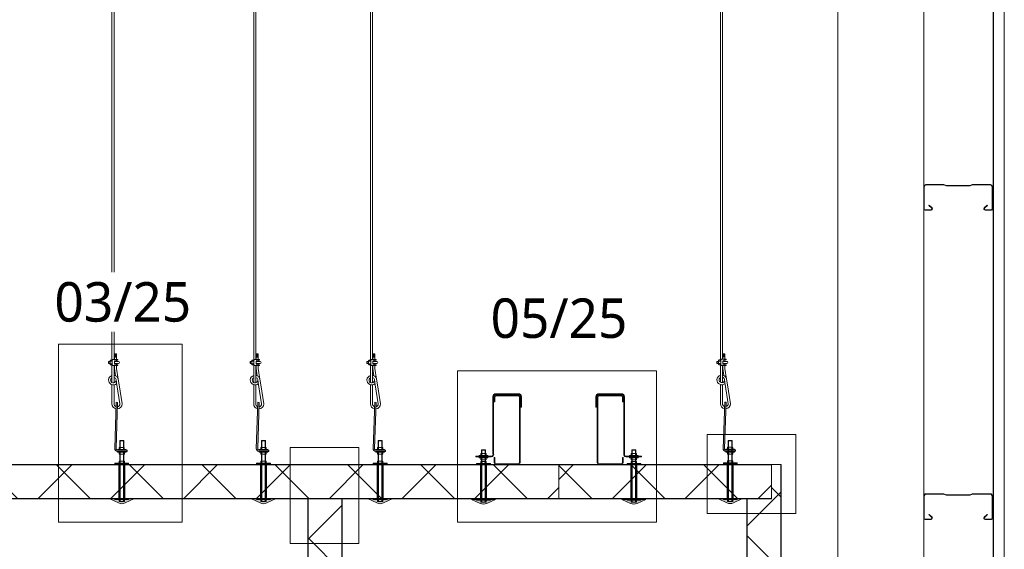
# Model space of a CAD drawing. Header units: millimetres. Extents: x -257 to 10431, y -1141 to 7851.
# Tile 8 of 10: x 7541 to 10409, y 1724 to 3265. Entities that reach past the tile are written whole.
import ezdxf

# ---------------------------------------------------------------- set-up
doc = ezdxf.new("R2010")
doc.units = ezdxf.units.MM
doc.linetypes.add('Dash', pattern=[6.35, 3.175, -3.175])
for name, color, linetype, lineweight in [('A-DETL', 90, 'Continuous', 18), ('A-DETL-GENF', 92, 'Continuous', 18), ('A-DETL-GENF-HDLN', 1, 'Dash', 18), ('G-ANNO-TEXT', 231, 'Continuous', 9)]:
    doc.layers.add(name, color=color, linetype=linetype, lineweight=lineweight)
doc.styles.add('Yu Gothic', font='Yu Gothic.ttf', dxfattribs={"height": 115})

# ---------------------------------------------------------------- blocks, each defined once
blk = doc.blocks.new('Fridge Freezer Panel_Vertical Section - 100mm-5995599-TYPICAL COLD STORE SECTION')
at = {"layer": 'A-DETL-GENF'}
h = blk.add_hatch(color=256, dxfattribs=at)
h.paths.add_polyline_path([(0, -100), (2263.4, -100), (2263.4, -99), (0, -99), (0, -99.8)])
h.paths.add_polyline_path([(0, -1), (2163.4, -1), (2163.4, 0), (0, 0)])
h = blk.add_hatch(dxfattribs=at)
h.set_pattern_fill('FP_4', color=256, style=0, pattern_type=2)
h.set_pattern_definition([(315, (292.69, 9658.92), (106.066, 106.066), []), (45, (292.69, 9658.92), (-106.066, 106.066), [])])
h.paths.add_polyline_path([(0, -1), (0, -99), (2263.4, -99), (2263.4, -72.6), (2163.4, -72.6), (2163.4, -1), (1615.9, -1)])
for p, q in [((2163.4, 0), (1846.4, 0)), ((2163.5, -1), (0, -1)), ((2263.4, -99), (2263.4, -72.6)), ((0, -99), (2263.4, -99)), ((37.3, -100), (2263.4, -100)), ((2263.4, -100), (2263.4, -99))]:
    blk.add_line(p, q, dxfattribs=at)
blk = doc.blocks.new('Fridge Freezer Panel_Vertical Section - 100mm-6020370-TYPICAL COLD STORE SECTION')
at = {"layer": 'A-DETL-GENF'}
h = blk.add_hatch(color=256, dxfattribs=at)
h.paths.add_polyline_path([(1746.3, 0), (1932.9, 0), (1932.9, 1), (0, 1), (0, 0), (1491.1, 0)])
h.paths.add_polyline_path([(1751.9, 99), (1932.9, 99), (1932.9, 100), (0, 100), (0, 99), (1750, 99)])
h = blk.add_hatch(dxfattribs=at)
h.set_pattern_fill('FP_10', color=256, style=0, pattern_type=2)
h.set_pattern_definition([(45, (-7178.66, -1870.72), (-106.066, 106.066), []), (135, (-7178.66, -1870.72), (-106.066, -106.066), [])])
h.paths.add_polyline_path([(1932.9, 1), (1932.9, 99), (0, 99), (0, 1), (1746.3, 1)])
for p, q in [((207, 100), (0, 100)), ((1932.9, 99), (0, 99)), ((236.3, 100), (213.7, 100)), ((642, 100), (243, 100)), ((671.3, 100), (648.7, 100)), ((1054.6, 100), (678, 100)), ((1083.9, 100), (1061.4, 100)), ((1394.6, 100), (1090.6, 100)), ((1423.9, 100), (1401.4, 100)), ((1750, 100), (1430.6, 100)), ((1932.9, 100), (1815, 100)), ((0, 1), (1932.9, 1)), ((0, 0), (1202.1, 0)), ((1302.1, 0), (1932.9, 0))]:
    blk.add_line(p, q, dxfattribs=at)
blk = doc.blocks.new('Fridge Freezer Panel_Vertical Section - 100mm-6036201-TYPICAL COLD STORE SECTION')
at = {"layer": 'A-DETL-GENF'}
h = blk.add_hatch(color=256, dxfattribs=at)
h.paths.add_polyline_path([(0, 0), (2034.7, 0), (2034.7, 1), (0, 1)])
h.paths.add_polyline_path([(0, 99.9), (0, 99), (2034.7, 99), (2034.7, 100), (0, 100)])
h = blk.add_hatch(dxfattribs=at)
h.set_pattern_fill('FP_12', color=256, style=0, pattern_type=2)
h.set_pattern_definition([(315, (164, 8480.79), (106.066, 106.066), []), (45, (164, 8480.79), (-106.066, 106.066), [])])
h.paths.add_polyline_path([(0, 99), (0, 1), (2034.7, 1), (2034.7, 99), (1487.2, 99)])
for p, q in [((2034.7, 99), (0, 99)), ((2034.7, 100), (45.9, 100)), ((2034.7, 99), (2034.7, 100)), ((2034.7, 99), (2034.7, 1)), ((0, 1), (2034.7, 1)), ((0, 0), (2034.7, 0))]:
    blk.add_line(p, q, dxfattribs=at)
at = {"layer": 'A-DETL-GENF-HDLN'}
blk.add_line((2034.7, 0), (2034.7, 1), dxfattribs=at)
blk = doc.blocks.new('Galvanized Wire Rope - Galvanized Wire Rope-5954235-TYPICAL COLD STORE SECTION')
at = {"layer": 'A-DETL-GENF'}
for p, q in [((-15.9, 56.6), (-24.8, 112.1)), ((-18.5, 112.1), (-9.7, 56.5)), ((-1.5, 112.1), (-1.5, 56.6)), ((4.5, 112.1), (4.5, 56.2)), ((-13.3, 40.6), (-15.9, 56.6)), ((-13.3, 40.6), (-8.3, 9.3)), ((-7.3, 41.2), (-9.8, 56.6)), ((-5.6, 30.2), (-2.3, 9.2)), ((-1.5, 50.5), (-1.5, 0.7)), ((4.5, 49.7), (4.5, -1.4)), ((-8.3, 0.7), (-8.3, 9.3)), ((-2.3, 9.2), (-2.3, 0.7)), ((-8.3, -5.3), (-8.3, -1.3)), ((-8.3, -15.3), (-8.3, -11.3)), ((-8.3, -33.3), (-8.3, -17.3)), ((-8.3, -24.1), (-2.3, -24.1)), ((-8.3, -25.4), (-2.3, -25.4)), ((-8.3, -26.8), (-2.3, -26.8)), ((-8.3, -28.1), (-2.3, -28.1)), ((-2.3, -17.3), (-2.3, -33.3)), ((-1.5, -17.3), (-1.5, -72.8)), ((4.5, -15.2), (4.5, -72.8)), ((-8.3, -29.4), (-2.3, -29.4)), ((-8.3, -30.7), (-2.3, -30.7)), ((-8.3, -32), (-2.3, -32)), ((-2.3, -33.3), (-8.3, -33.3))]:
    blk.add_line(p, q, dxfattribs=at)
for centre, radius, start, end in [((-10.1, 112.1), 14.6, 95.1624, 180), ((-10, 112.1), 8.53, 100.9052, 180), ((-10, 112.1), 8.53, 360, 72.7564), ((-10.1, 112.1), 14.6, 360, 78.7564), ((0.5, 42.8), 14, 188.9735, 261.8341), ((0.5, 42.8), 14, 286.6504, 133.7921), ((0.5, 42.8), 8, 300.0947, 175.934), ((0.5, 42.8), 8, 191.2435, 255.6072)]:
    blk.add_arc(centre, radius, start, end, dxfattribs=at)
blk = doc.blocks.new('Gripplers - Gripple-5573541-TYPICAL COLD STORE SECTION')
at = {"layer": 'A-DETL-GENF'}
for p, q in [((4, 0.7), (-10, 0.7)), ((-10, 0.7), (-10, -1.3)), ((6, -1.3), (4, 0.7)), ((-12, -5.3), (-0.1, -5.3)), ((-0.1, -11.3), (-12, -11.3)), ((-10, -1.3), (-5, -1.3)), ((-5, -15.3), (-10, -15.3)), ((-10, -15.3), (-10, -17.3)), ((-10, -17.3), (4, -17.3)), ((0, -6.3), (0, -10.3)), ((4, -17.3), (6, -15.3)), ((6, -15.3), (6, -1.3)), ((6, -4.9), (12, -4.9)), ((6, -11.8), (12, -11.8)), ((6.8, -1.4), (11.2, -1.4)), ((11.2, -15.2), (6.8, -15.2)), ((12, -13.5), (12, -3.1)), ((16, -5.3), (12, -5.3)), ((16, -5.3), (12, -5.3)), ((12, -11.3), (16, -11.3)), ((12, -11.3), (16, -11.3)), ((16, -11.3), (16, -5.3)), ((17, -6.3), (16, -5.3)), ((16, -11.3), (17, -10.3)), ((17, -10.3), (17, -6.3))]:
    blk.add_line(p, q, dxfattribs=at)
for centre, radius, start, end in [((-12, -8.3), 3, 90, 270), ((-5, -6.3), 5, 360, 90), ((-5, -10.3), 5, 270, 0), ((8.3, -3.1), 2.25, 129.664, 230.336), ((13.5, -8.3), 7.5, 152.4915, 207.3401), ((8.3, -13.5), 2.25, 128.8771, 230.336), ((9.8, -3.1), 2.25, 309.664, 50.336), ((4.5, -8.3), 7.5, 332.4915, 27.5085), ((9.8, -13.5), 2.25, 309.664, 50.336)]:
    blk.add_arc(centre, radius, start, end, dxfattribs=at)
blk = doc.blocks.new('Galvanized Wire Rope - Galvanized Wire Rope-5994600-TYPICAL COLD STORE SECTION')
at = {"layer": 'A-DETL-GENF'}
for p, q in [((-1.5, 8.3), (-1.5, 1358.1)), ((4.5, 8.3), (4.5, 1358.1))]:
    blk.add_line(p, q, dxfattribs=at)
blk = doc.blocks.new('Nylon Mushroom Head with 40mm Washer and M10 ZP Hex Nut - Nylon Mushroom Head plus-5954234-TYPICAL COLD STORE SECTION')
at = {"layer": 'A-DETL-GENF'}
for p, q in [((-140, 11.7), (-140, -28.3)), ((-138, 11.7), (-140, 11.7)), ((-138, -28.3), (-138, 11.7)), ((-36, 0.6), (-138, 0.6)), ((-36, 11.7), (-36, -28.3)), ((-33.9, 11.7), (-36, 11.7)), ((-33.9, -28.3), (-33.9, 11.7)), ((-2.1, -20.8), (-2.1, 4.2)), ((-2.1, 4.2), (0, 4.2)), ((6.1, 4.2), (4, 4.2)), ((6.1, -20.8), (6.1, 4.2)), ((-146, -1.3), (-146, -15.3)), ((-140, -0.3), (-145, -0.3)), ((-140, -3.5), (-145, -3.5)), ((-140, -13.1), (-145, -13.1)), ((-140, -16.3), (-145, -16.3)), ((-140, -28.3), (-138, -28.3)), ((-36, -0.4), (-138, -0.4)), ((-36, -2.5), (-138, -2.5)), ((-36, -3.6), (-138, -3.6)), ((-36, -13.1), (-138, -13.1)), ((-36, -14.1), (-138, -14.1)), ((-36, -16.2), (-138, -16.2)), ((-138, -17.2), (-36, -17.2)), ((-36, -28.3), (-33.9, -28.3)), ((-33.9, -0.3), (-29.1, -0.3)), ((-29.1, -3.6), (-33.9, -3.6)), ((-29.1, -13.1), (-33.9, -13.1)), ((-33.9, -16.3), (-29.1, -16.3)), ((-28.1, -1.3), (-28.1, -15.3)), ((-7.9, -2.5), (-28.1, -2.5)), ((-7.9, -3.6), (-28.1, -3.6)), ((-7.9, -13.1), (-28.1, -13.1)), ((-7.9, -14.1), (-28.1, -14.1)), ((-7.9, -1.3), (-7.9, -15.3)), ((-2.1, -0.3), (-6.9, -0.3)), ((-6.9, -3.6), (-2.1, -3.6)), ((-6.9, -13.1), (-2.1, -13.1)), ((-2.1, -16.3), (-6.9, -16.3)), ((0, -20.8), (-2.1, -20.8)), ((4, -20.8), (6.1, -20.8)), ((6.1, -0.3), (10.9, -0.3)), ((10.9, -3.6), (6.1, -3.6)), ((10.9, -13.1), (6.1, -13.1)), ((6.1, -15.7), (10.9, -15.7)), ((11.9, -1.3), (11.9, -14.7)), ((11.9, -2.5), (30.9, -2.5)), ((31.6, -3.6), (11.9, -3.6)), ((11.9, -13.1), (31.6, -13.1)), ((11.9, -14.1), (30.9, -14.1)), ((30.9, -2.5), (30.9, -14.1)), ((30.9, -2.5), (31.6, -3.6)), ((30.9, -14.1), (31.6, -13.1)), ((31.6, -13.1), (31.6, -3.6))]:
    blk.add_line(p, q, dxfattribs=at)
for centre, radius, start, end in [((-145, -1.3), 1, 90, 180), ((-144.2, -1.9), 1.77, 176.2048, 244.3138), ((-134, -8.3), 12, 156.2897, 203.7103), ((-144.2, -14.7), 1.77, 115.4396, 185.6812), ((-145, -15.3), 1, 180, 270), ((-29.1, -1.3), 1, 0, 90), ((-29.9, -1.9), 1.81, 296.6364, 1.2653), ((-39.8, -8.3), 11.7, 336.0389, 23.9611), ((-29.9, -14.7), 1.81, 359.5637, 63.3436), ((-29.1, -15.3), 1, 270, 0), ((-6.9, -1.3), 1, 90, 180), ((-6.1, -1.9), 1.81, 176.9207, 243.4748), ((3.9, -8.3), 11.8, 156.2615, 203.7385), ((-6.1, -14.7), 1.81, 116.6541, 180.5952), ((-6.9, -15.3), 1, 180, 270), ((10.9, -1.3), 1, 360, 90), ((10.2, -1.9), 1.79, 295.5472, 8.5361), ((0.1, -8.3), 11.8, 336.2919, 23.7081), ((10.6, -14.4), 1.35, 352.2375, 75.5566), ((10.9, -14.7), 1, 270, 0)]:
    blk.add_arc(centre, radius, start, end, dxfattribs=at)
blk = doc.blocks.new('Galvanized Wire Rope - Galvanized Wire Rope-5994641-TYPICAL COLD STORE SECTION')
at = {"layer": 'A-DETL-GENF'}
for p, q in [((-1.5, 8.3), (-1.5, 1298.1)), ((4.5, 8.3), (4.5, 1298.1))]:
    blk.add_line(p, q, dxfattribs=at)
blk = doc.blocks.new('Galvanized Wire Rope - Galvanized Wire Rope-5994679-TYPICAL COLD STORE SECTION')
at = {"layer": 'A-DETL-GENF'}
for p, q in [((-1.5, 8.3), (-1.5, 1133.1)), ((4.5, 8.3), (4.5, 1133.1))]:
    blk.add_line(p, q, dxfattribs=at)
blk = doc.blocks.new('Metalcraft Roof Long Section Profiles - MC1000-6011507-TYPICAL COLD STORE SECTION')
at = {"layer": 'A-DETL-GENF'}
blk.add_hatch(color=256, dxfattribs=at).paths.add_polyline_path([(4320.5, 1), (19.8, 1), (1.2, 32), (0, 32), (19.2, 0), (4320.5, 0)])
for p, q in [((1.2, 32), (4320.5, 32)), ((4320.5, 1), (19.8, 1)), ((19.2, 0), (4320.5, 0))]:
    blk.add_line(p, q, dxfattribs=at)
blk = doc.blocks.new('MSS Purlin - MSS 200_12-5940075-TYPICAL COLD STORE SECTION')
at = {"layer": 'A-DETL-GENF'}
for p, q in [((-37.5, 93.9), (-37.5, 41.3)), ((-36.3, 41.5), (-36.3, 93.9)), ((33.3, 100), (-31.3, 100)), ((-31.3, 98.9), (33.3, 98.9)), ((36.3, 95.9), (36.3, 78.5)), ((37.5, 78.3), (37.5, 95.9)), ((22.4, 84.4), (23.2, 85.2)), ((22.4, 84.4), (30.8, 75.9)), ((31.6, 76.8), (23.2, 85.2)), ((-34.4, 34.8), (-37.5, 41.3)), ((-36.3, 41.5), (-33.3, 35)), ((-34.4, 34.8), (-34.4, -34.8)), ((-33.3, 35), (-33.3, -35)), ((-34.4, -34.8), (-37.5, -41.3)), ((-37.5, -41.3), (-37.5, -93.9)), ((-36.3, -41.5), (-33.3, -35)), ((-36.3, -93.9), (-36.3, -41.5)), ((22.4, -84.4), (30.8, -75.9)), ((22.4, -84.4), (23.2, -85.2)), ((31.6, -76.8), (23.2, -85.2)), ((36.3, -95.9), (36.3, -78.5)), ((37.5, -78.3), (37.5, -95.9)), ((33.3, -98.9), (-31.3, -98.9)), ((-31.3, -100), (33.3, -100))]:
    blk.add_line(p, q, dxfattribs=at)
for centre, radius, start, end in [((-31.3, 93.9), 6.15, 90, 180), ((-31.3, 93.9), 5, 90, 180), ((33.3, 95.9), 4.15, 360, 90), ((33.3, 95.9), 3, 0, 90), ((33.4, 79.2), 4.15, 231.352, 348.8207), ((33.4, 79.2), 3, 232.4723, 346.8434), ((33.4, -79.2), 4.15, 11.1793, 128.648), ((33.4, -79.2), 3, 13.1566, 127.5277), ((-31.3, -93.9), 6.15, 180, 270), ((-31.3, -93.9), 5, 180, 270), ((33.3, -95.9), 3, 270, 360), ((33.3, -95.9), 4.15, 270, 0)]:
    blk.add_arc(centre, radius, start, end, dxfattribs=at)
blk = doc.blocks.new('Nylon Mushroom Head with 40mm Washer and M10 ZP Hex Nut - Nylon Mushroom Head plus-5899935-TYPICAL COLD STORE SECTION')
at = {"layer": 'A-DETL-GENF'}
for p, q in [((-125, 11.7), (-125, -28.3)), ((-123.1, 11.7), (-125, 11.7)), ((-123.1, -28.3), (-123.1, 11.7)), ((-21.1, 0.6), (-123.1, 0.6)), ((-21.1, 11.7), (-21.1, -28.3)), ((-19, 11.7), (-21.1, 11.7)), ((-19, -28.3), (-19, 11.7)), ((-2.1, -20.8), (-2.1, 4.2)), ((-2.1, 4.2), (0, 4.2)), ((0, 4.2), (0, -20.8)), ((3, 4.2), (3, -20.8)), ((5.1, 4.2), (3, 4.2)), ((5.1, -20.8), (5.1, 4.2)), ((-131, -1.3), (-131, -15.3)), ((-125, -0.3), (-130, -0.3)), ((-125, -3.5), (-130, -3.5)), ((-125, -13.1), (-130, -13.1)), ((-125, -16.3), (-130, -16.3)), ((-125, -28.3), (-123.1, -28.3)), ((-21.1, -0.4), (-123.1, -0.4)), ((-21.1, -2.5), (-123.1, -2.5)), ((-21.1, -3.6), (-123.1, -3.6)), ((-21.1, -13.1), (-123.1, -13.1)), ((-21.1, -14.1), (-123.1, -14.1)), ((-21.1, -16.2), (-123.1, -16.2)), ((-123.1, -17.2), (-21.1, -17.2)), ((-21.1, -28.3), (-19, -28.3)), ((-19, -0.3), (-14.1, -0.3)), ((-14.1, -3.6), (-19, -3.6)), ((-14.1, -13.1), (-19, -13.1)), ((-19, -16.3), (-14.1, -16.3)), ((-13.1, -1.3), (-13.1, -15.3)), ((-7.9, -2.5), (-13.1, -2.5)), ((-7.9, -3.6), (-13.1, -3.6)), ((-7.9, -13.1), (-13.1, -13.1)), ((-7.9, -14.1), (-13.1, -14.1)), ((-7.9, -1.3), (-7.9, -15.3)), ((-2.1, -0.3), (-6.9, -0.3)), ((-6.9, -3.6), (-2.1, -3.6)), ((-6.9, -13.1), (-2.1, -13.1)), ((-2.1, -16.3), (-6.9, -16.3)), ((0, -20.8), (-2.1, -20.8)), ((0, -2.5), (3, -2.5)), ((0, -3.6), (3, -3.6)), ((0, -13.1), (3, -13.1)), ((0, -14.1), (3, -14.1)), ((3, -20.8), (5.1, -20.8)), ((5.1, -0.3), (9.9, -0.3)), ((9.9, -3.6), (5.1, -3.6)), ((9.9, -13.1), (5.1, -13.1)), ((5.1, -15.7), (9.9, -15.7)), ((10.9, -1.3), (10.9, -14.7)), ((10.9, -2.5), (20, -2.5)), ((20.7, -3.6), (10.9, -3.6)), ((10.9, -13.1), (20.7, -13.1)), ((10.9, -14.1), (20, -14.1)), ((20, -2.5), (20, -14.1)), ((20, -2.5), (20.7, -3.6)), ((20, -14.1), (20.7, -13.1)), ((20.7, -13.1), (20.7, -3.6))]:
    blk.add_line(p, q, dxfattribs=at)
for centre, radius, start, end in [((-130, -1.3), 1, 90, 180), ((-129.2, -1.9), 1.77, 176.2048, 244.3138), ((-119.1, -8.3), 12, 156.2897, 203.7103), ((-129.2, -14.7), 1.77, 115.4396, 185.6812), ((-130, -15.3), 1, 180, 270), ((-14.1, -1.3), 1, 360, 90), ((-14.9, -1.9), 1.81, 296.6364, 1.2653), ((-24.8, -8.3), 11.7, 336.0389, 23.9611), ((-14.9, -14.7), 1.81, 359.5637, 63.3436), ((-14.1, -15.3), 1, 270, 0), ((-6.9, -1.3), 1, 90, 180), ((-6.1, -1.9), 1.81, 176.9207, 243.4748), ((3.9, -8.3), 11.8, 156.2615, 203.7385), ((-6.1, -14.7), 1.81, 116.6541, 180.5952), ((-6.9, -15.3), 1, 180, 270), ((9.9, -1.3), 1, 360, 90), ((9.2, -1.9), 1.79, 295.5472, 8.5361), ((-0.9, -8.3), 11.8, 336.2919, 23.7081), ((9.6, -14.4), 1.35, 352.2375, 75.5566), ((9.9, -14.7), 1, 270, 0)]:
    blk.add_arc(centre, radius, start, end, dxfattribs=at)
blk = doc.blocks.new('Galvanized Wire Rope - Galvanized Wire Rope-6003518-TYPICAL COLD STORE SECTION')
at = {"layer": 'A-DETL-GENF'}
for p, q in [((-1.5, 8.3), (-1.5, 1438.1)), ((4.5, 8.3), (4.5, 1438.1))]:
    blk.add_line(p, q, dxfattribs=at)
blk = doc.blocks.new('Fridge Freezer Panel_Vertical Section - 100mm-6003884-TYPICAL COLD STORE SECTION')
at = {"layer": 'A-DETL-GENF'}
h = blk.add_hatch(color=256, dxfattribs=at)
h.paths.add_polyline_path([(620, 0), (620, 1), (0, 1), (0, 0), (579.2, 0)])
h.paths.add_polyline_path([(620, 99), (620, 100), (0, 100), (0, 99), (579.2, 99)])
h = blk.add_hatch(dxfattribs=at)
h.set_pattern_fill('FP_29', color=256, style=0, pattern_type=2)
h.set_pattern_definition([(45, (-9111.55, -1870.72), (-106.066, 106.066), []), (135, (-9111.55, -1870.72), (-106.066, -106.066), [])])
h.paths.add_polyline_path([(620, 1), (620, 99), (0, 99), (0, 1), (579.2, 1)])
for p, q in [((620, 100), (0, 100)), ((0, 100), (0, 99)), ((620, 99), (0, 99)), ((0, 99), (0, 1)), ((620, 99), (620, 100)), ((620, 99), (620, 1)), ((0, 1), (0, 0)), ((0, 1), (620, 1)), ((0, 0), (620, 0))]:
    blk.add_line(p, q, dxfattribs=at)
at = {"layer": 'A-DETL-GENF-HDLN'}
blk.add_line((620, 0), (620, 1), dxfattribs=at)
blk = doc.blocks.new('Nylon Mushroom Head with 40mm Washer and M10 ZP Hex Nut - Nylon Mushroom Head plus-5899753-TYPICAL COLD STORE SECTION')
at = {"layer": 'A-DETL-GENF'}
for p, q in [((-131, 1.3), (-131, 15.3)), ((-125, 16.3), (-130, 16.3)), ((-125, 13.1), (-130, 13.1)), ((-125, 3.5), (-130, 3.5)), ((-125, 0.3), (-130, 0.3)), ((-125, -11.7), (-125, 28.3)), ((-125, 28.3), (-123.1, 28.3)), ((-123.1, 28.3), (-123.1, -11.7)), ((-123.1, 17.2), (-21.1, 17.2)), ((-21.1, 16.2), (-123.1, 16.2)), ((-21.1, 14.1), (-123.1, 14.1)), ((-21.1, 13.1), (-123.1, 13.1)), ((-21.1, 3.6), (-123.1, 3.6)), ((-21.1, 2.5), (-123.1, 2.5)), ((-21.1, 0.4), (-123.1, 0.4)), ((-21.1, -11.7), (-21.1, 28.3)), ((-21.1, 28.3), (-19, 28.3)), ((-19, 28.3), (-19, -11.7)), ((-19, 16.3), (-14.1, 16.3)), ((-14.1, 13.1), (-19, 13.1)), ((-14.1, 3.6), (-19, 3.6)), ((-19, 0.3), (-14.1, 0.3)), ((-13.1, 1.3), (-13.1, 15.3)), ((-7.9, 14.1), (-13.1, 14.1)), ((-7.9, 13.1), (-13.1, 13.1)), ((-7.9, 3.6), (-13.1, 3.6)), ((-7.9, 2.5), (-13.1, 2.5)), ((-7.9, 1.3), (-7.9, 15.3)), ((-2.1, 16.3), (-6.9, 16.3)), ((-6.9, 13.1), (-2.1, 13.1)), ((-6.9, 3.6), (-2.1, 3.6)), ((-2.1, 0.3), (-6.9, 0.3)), ((-2.1, 20.8), (-2.1, -4.2)), ((0, 20.8), (-2.1, 20.8)), ((0, -4.2), (0, 20.8)), ((0, 14.1), (3, 14.1)), ((0, 13.1), (3, 13.1)), ((0, 3.6), (3, 3.6)), ((0, 2.5), (3, 2.5)), ((3, -4.2), (3, 20.8)), ((3, 20.8), (5.1, 20.8)), ((5.1, 20.8), (5.1, -4.2)), ((5.1, 15.7), (9.9, 15.7)), ((9.9, 13.1), (5.1, 13.1)), ((9.9, 3.6), (5.1, 3.6)), ((5.1, 0.3), (9.9, 0.3)), ((10.9, 1.3), (10.9, 14.7)), ((10.9, 14.1), (20, 14.1)), ((10.9, 13.1), (20.7, 13.1)), ((20.7, 3.6), (10.9, 3.6)), ((10.9, 2.5), (20, 2.5)), ((20, 2.5), (20, 14.1)), ((20, 14.1), (20.7, 13.1)), ((20, 2.5), (20.7, 3.6)), ((20.7, 13.1), (20.7, 3.6)), ((-123.1, -11.7), (-125, -11.7)), ((-21.1, -0.6), (-123.1, -0.6)), ((-19, -11.7), (-21.1, -11.7)), ((-2.1, -4.2), (0, -4.2)), ((5.1, -4.2), (3, -4.2))]:
    blk.add_line(p, q, dxfattribs=at)
for centre, radius, start, end in [((-130, 15.3), 1, 90, 180), ((-129.2, 14.7), 1.77, 174.3188, 244.5604), ((-119.1, 8.3), 12, 156.2897, 203.7103), ((-129.2, 1.9), 1.77, 115.6862, 183.7952), ((-130, 1.3), 1, 180, 270), ((-14.1, 15.3), 1, 360, 90), ((-14.9, 14.7), 1.81, 296.6564, 0.4363), ((-24.8, 8.3), 11.7, 336.0389, 23.9611), ((-14.9, 1.9), 1.81, 358.7347, 63.3636), ((-14.1, 1.3), 1, 270, 0), ((-6.9, 15.3), 1, 90, 180), ((-6.1, 14.7), 1.81, 179.4048, 243.3459), ((3.9, 8.3), 11.8, 156.2615, 203.7385), ((-6.1, 1.9), 1.81, 116.5252, 183.0793), ((-6.9, 1.3), 1, 180, 270), ((9.9, 14.7), 1, 360, 90), ((9.6, 14.4), 1.35, 284.4434, 7.7625), ((-0.9, 8.3), 11.8, 336.2919, 23.7081), ((9.2, 1.9), 1.79, 351.4639, 64.4528), ((9.9, 1.3), 1, 270, 0)]:
    blk.add_arc(centre, radius, start, end, dxfattribs=at)
blk = doc.blocks.new('Nylon Mushroom Head with 40mm Washer and M10 ZP Hex Nut - Nylon Mushroom Head plus-V8-TYPICAL COLD STORE SECTION')
at = {"layer": 'A-DETL-GENF'}
for p, q in [((-140, 11.7), (-140, -28.3)), ((-138, 11.7), (-140, 11.7)), ((-138, -28.3), (-138, 11.7)), ((-36, 0.6), (-138, 0.6)), ((-36, 11.7), (-36, -28.3)), ((-33.9, 11.7), (-36, 11.7)), ((-33.9, -28.3), (-33.9, 11.7)), ((-2.1, -20.8), (-2.1, 4.2)), ((-2.1, 4.2), (0, 4.2)), ((0, 4.2), (0, -20.8)), ((4, 4.2), (4, -20.8)), ((6.1, 4.2), (4, 4.2)), ((6.1, -20.8), (6.1, 4.2)), ((-146, -1.3), (-146, -15.3)), ((-140, -0.3), (-145, -0.3)), ((-140, -3.5), (-145, -3.5)), ((-140, -13.1), (-145, -13.1)), ((-140, -16.3), (-145, -16.3)), ((-140, -28.3), (-138, -28.3)), ((-36, -0.4), (-138, -0.4)), ((-36, -2.5), (-138, -2.5)), ((-36, -3.6), (-138, -3.6)), ((-36, -13.1), (-138, -13.1)), ((-36, -14.1), (-138, -14.1)), ((-36, -16.2), (-138, -16.2)), ((-138, -17.2), (-36, -17.2)), ((-36, -28.3), (-33.9, -28.3)), ((-33.9, -0.3), (-29.1, -0.3)), ((-29.1, -3.6), (-33.9, -3.6)), ((-29.1, -13.1), (-33.9, -13.1)), ((-33.9, -16.3), (-29.1, -16.3)), ((-28.1, -1.3), (-28.1, -15.3)), ((-7.9, -2.5), (-28.1, -2.5)), ((-7.9, -3.6), (-28.1, -3.6)), ((-7.9, -13.1), (-28.1, -13.1)), ((-7.9, -14.1), (-28.1, -14.1)), ((-7.9, -1.3), (-7.9, -15.3)), ((-2.1, -0.3), (-6.9, -0.3)), ((-6.9, -3.6), (-2.1, -3.6)), ((-6.9, -13.1), (-2.1, -13.1)), ((-2.1, -16.3), (-6.9, -16.3)), ((0, -20.8), (-2.1, -20.8)), ((0, -2.5), (4, -2.5)), ((0, -3.6), (4, -3.6)), ((0, -13.1), (4, -13.1)), ((0, -14.1), (4, -14.1)), ((4, -20.8), (6.1, -20.8)), ((6.1, -0.3), (10.9, -0.3)), ((10.9, -3.6), (6.1, -3.6)), ((10.9, -13.1), (6.1, -13.1)), ((6.1, -15.7), (10.9, -15.7)), ((11.9, -1.3), (11.9, -14.7)), ((11.9, -2.5), (30.9, -2.5)), ((31.6, -3.6), (11.9, -3.6)), ((11.9, -13.1), (31.6, -13.1)), ((11.9, -14.1), (30.9, -14.1)), ((30.9, -2.5), (30.9, -14.1)), ((30.9, -2.5), (31.6, -3.6)), ((30.9, -14.1), (31.6, -13.1)), ((31.6, -13.1), (31.6, -3.6))]:
    blk.add_line(p, q, dxfattribs=at)
for centre, radius, start, end in [((-145, -1.3), 1, 90, 180), ((-144.2, -1.9), 1.77, 176.2048, 244.3138), ((-134, -8.3), 12, 156.2897, 203.7103), ((-144.2, -14.7), 1.77, 115.4396, 185.6812), ((-145, -15.3), 1, 180, 270), ((-29.1, -1.3), 1, 0, 90), ((-29.9, -1.9), 1.81, 296.6364, 1.2653), ((-39.8, -8.3), 11.7, 336.0389, 23.9611), ((-29.9, -14.7), 1.81, 359.5637, 63.3436), ((-29.1, -15.3), 1, 270, 0), ((-6.9, -1.3), 1, 90, 180), ((-6.1, -1.9), 1.81, 176.9207, 243.4748), ((3.9, -8.3), 11.8, 156.2615, 203.7385), ((-6.1, -14.7), 1.81, 116.6541, 180.5952), ((-6.9, -15.3), 1, 180, 270), ((10.9, -1.3), 1, 360, 90), ((10.2, -1.9), 1.79, 295.5472, 8.5361), ((0.1, -8.3), 11.8, 336.2919, 23.7081), ((10.6, -14.4), 1.35, 352.2375, 75.5566), ((10.9, -14.7), 1, 270, 0)]:
    blk.add_arc(centre, radius, start, end, dxfattribs=at)

msp = doc.modelspace()

# ---------------------------------------------------------------- hatches: boundary and pattern name
at = {"layer": 'A-DETL-GENF'}
for points in [[(7853.9, 2008.7), (7853.9, 2012.7), (7824.1, 2013.2), (7822.7, 2014.4), (7822, 2016.1), (7821.9, 2017), (7826.6, 2151.6), (7822.6, 2151.8), (7818, 2015.4), (7819.5, 2012), (7822.3, 2009.6), (7825.9, 2008.7)], [(8238.5, 2008.7), (8266.5, 2008.7), (8266.5, 2012.7), (8236.7, 2013.2), (8235.3, 2014.4), (8234.6, 2016.1), (8234.5, 2017), (8239.2, 2151.6), (8235.2, 2151.8), (8230.7, 2015.4), (8232.1, 2012), (8234.9, 2009.6), (8236.7, 2009)], [(8578.5, 2008.7), (8606.5, 2008.7), (8606.5, 2012.7), (8576.7, 2013.2), (8575.3, 2014.4), (8574.6, 2016.1), (8574.5, 2017), (8579.2, 2151.6), (8575.2, 2151.8), (8570.7, 2015.4), (8572.1, 2012), (8574.9, 2009.6), (8576.7, 2009)], [(8928.7, 1970.7), (8995, 1970.9), (8997.2, 1972.2), (8998.5, 1974.4), (8998.7, 1975.7), (8998.5, 2169), (8997.2, 2171.3), (8995, 2172.6), (8993.7, 2172.7), (8927.4, 2172.6), (8925, 2171.1), (8923.9, 2169), (8923.7, 2167.7), (8923.7, 2152.7), (8925.6, 2152.7), (8925.8, 2167), (8927.1, 2169.3), (8929.3, 2170.6), (8930.6, 2170.7), (8993.1, 2170.6), (8995.4, 2169.3), (8996.7, 2167), (8996.8, 2165.7), (8996.7, 1976.4), (8995.4, 1974.2), (8993.1, 1972.9), (8991.8, 1972.7), (8929.3, 1972.9), (8927.1, 1974.2), (8925.8, 1976.4), (8925.6, 1977.7), (8925.6, 1990.7), (8923.7, 1990.7), (8923.9, 1974.4), (8925.2, 1972.2), (8927.4, 1970.9)], [(9244.1, 1970.7), (9295, 1970.9), (9297.2, 1972.2), (9298.5, 1974.4), (9298.7, 1975.7), (9298.7, 1990.7), (9296.8, 1990.7), (9296.7, 1976.4), (9295.4, 1974.2), (9293.1, 1972.9), (9291.8, 1972.7), (9229.3, 1972.9), (9227.1, 1974.2), (9225.8, 1976.4), (9225.6, 1977.7), (9225.8, 2167), (9227.1, 2169.3), (9229.3, 2170.6), (9230.6, 2170.7), (9293.1, 2170.6), (9295.4, 2169.3), (9296.7, 2167), (9296.8, 2165.7), (9296.8, 2152.7), (9298.7, 2152.7), (9298.5, 2169), (9297.2, 2171.3), (9295, 2172.6), (9293.7, 2172.7), (9227.4, 2172.6), (9225.2, 2171.3), (9223.9, 2169), (9223.7, 2167.7), (9223.9, 1974.4), (9225.2, 1972.2), (9227.4, 1970.9), (9228.7, 1970.7)], [(9626, 2009.1), (9626, 2013.1), (9596.2, 2013.6), (9594.8, 2014.8), (9594.1, 2016.5), (9594.1, 2017.4), (9598.8, 2152), (9594.8, 2152.2), (9590.2, 2015.8), (9591.6, 2012.4), (9594.5, 2010), (9598, 2009.1)], [(7827.4, 1970.7), (7827.4, 1972.7), (7820.7, 1972.7), (7820.7, 1970.7)], [(7856.6, 1970.7), (7856.6, 1972.7), (7849.9, 1972.7), (7849.9, 1970.7)], [(8240, 1970.7), (8240, 1972.7), (8233.3, 1972.7), (8233.3, 1970.7)], [(8269.3, 1970.7), (8269.3, 1972.7), (8262.6, 1972.7), (8262.6, 1970.7)], [(8580, 1970.7), (8580, 1972.7), (8573.3, 1972.7), (8573.3, 1970.7)], [(8609.3, 1970.7), (8609.3, 1972.7), (8602.6, 1972.7), (8602.6, 1970.7)], [(9599.5, 1971.1), (9599.5, 1973.1), (9592.8, 1973.1), (9592.8, 1971.1)], [(9628.8, 1971.1), (9628.8, 1973.1), (9622.1, 1973.1), (9622.1, 1971.1)], [(7838.7, 1856.8), (7843.5, 1857.3), (7848.1, 1858.9), (7873.7, 1870.7), (7803.7, 1870.7), (7833.8, 1857.3)], [(8251.3, 1856.8), (8256.1, 1857.3), (8260.8, 1858.9), (8286.3, 1870.7), (8216.3, 1870.7), (8246.4, 1857.3)], [(8591.3, 1856.8), (8596.1, 1857.3), (8600.8, 1858.9), (8626.3, 1870.7), (8556.3, 1870.7), (8586.4, 1857.3)], [(8892.2, 1855.4), (8897.1, 1855.9), (8901.7, 1857.5), (8927.2, 1869.2), (8857.2, 1869.2), (8887.4, 1855.9)], [(9330.2, 1855.4), (9335.1, 1855.9), (9339.7, 1857.5), (9365.2, 1869.2), (9295.2, 1869.2), (9325.4, 1855.9)], [(9610.8, 1857.2), (9615.7, 1857.7), (9620.3, 1859.3), (9645.1, 1870.7), (9576.5, 1870.7), (9606, 1857.7)]]:
    msp.add_hatch(color=9, dxfattribs=at).paths.add_polyline_path(points)
h = msp.add_hatch(color=9, dxfattribs=at)
h.paths.add_polyline_path([(8915.9, 1992.7), (8918.9, 1993.9), (8921.1, 1996.4), (8922, 1999.5), (8921.8, 2001.2), (8922.1, 2169.6), (8923.9, 2172.7), (8927, 2174.5), (8928.8, 2174.7), (8995.5, 2174.5), (8998.7, 2172.6), (9000.5, 2169.5), (9000.7, 2167.7), (9000.7, 2138.1), (9002.7, 2138.1), (9002.4, 2170), (9001.5, 2172.2), (9000.1, 2174.1), (8998.2, 2175.5), (8996, 2176.4), (8993.7, 2176.7), (8926.5, 2176.4), (8924.3, 2175.5), (8922.5, 2174.1), (8921, 2172.2), (8920.1, 2170.1), (8919.8, 2167.8), (8919.4, 1997.5), (8917.9, 1995.6), (8915.7, 1994.7), (8901.8, 1994.7), (8901.8, 1992.7)])
h.paths.add_polyline_path([(8870.1, 1992.7), (8884, 1992.7), (8884, 1994.7), (8870.1, 1994.7)])
h = msp.add_hatch(color=9, dxfattribs=at)
h.paths.add_polyline_path([(9307.9, 1992.7), (9320.6, 1992.7), (9320.6, 1994.7), (9305.6, 1995), (9303.7, 1996.5), (9302.6, 1998.6), (9302.6, 2001), (9302.3, 2170.1), (9301.4, 2172.2), (9300, 2174.1), (9298.1, 2175.5), (9296, 2176.4), (9293.6, 2176.7), (9226.4, 2176.4), (9224.2, 2175.5), (9222.4, 2174.1), (9220.9, 2172.2), (9220, 2170), (9219.7, 2167.7), (9219.7, 2138.1), (9221.7, 2138.1), (9222, 2169.5), (9223.8, 2172.6), (9226.9, 2174.5), (9228.7, 2174.7), (9295.4, 2174.5), (9298.5, 2172.7), (9300.3, 2169.6), (9300.6, 2167.8), (9300.7, 1997.9), (9302.3, 1995), (9304.9, 1993.1), (9306.5, 1992.7)])
h.paths.add_polyline_path([(9338.4, 1992.7), (9352.3, 1992.7), (9352.3, 1994.7), (9338.4, 1994.7)])

# ---------------------------------------------------------------- linework, layer by layer
at = {"layer": 'A-DETL'}
for p, q in [((9924.7, 3795.5), (9924.7, -401.6)), ((10174.7, -388.6), (10174.7, 3751.4)), ((7654.7, 2321.2), (8014.7, 2321.2)), ((7654.7, 1803.3), (7654.7, 2321.2)), ((8014.7, 2321.2), (8014.7, 1803.3)), ((8816.6, 2243.3), (9396.6, 2243.3)), ((8816.6, 1803.3), (8816.6, 2243.3)), ((9396.6, 2243.3), (9396.6, 1803.3)), ((7822.6, 2151.8), (7817.9, 2017.2)), ((7821.9, 2017), (7826.6, 2151.6)), ((7826.6, 2151.6), (7822.6, 2151.8)), ((8235.2, 2151.8), (8230.5, 2017.2)), ((8234.5, 2017), (8239.2, 2151.6)), ((8239.2, 2151.6), (8235.2, 2151.8)), ((8575.2, 2151.8), (8570.5, 2017.2)), ((8574.5, 2017), (8579.2, 2151.6)), ((8579.2, 2151.6), (8575.2, 2151.8)), ((8919.8, 2167.8), (8919.8, 2001)), ((8921.8, 2001.2), (8921.8, 2167.8)), ((8923.7, 2167.7), (8923.7, 2152.7)), ((8923.7, 2152.7), (8925.6, 2152.7)), ((8925.6, 2152.7), (8925.6, 2165.7)), ((8993.7, 2172.7), (8928.7, 2172.7)), ((8993.7, 2176.7), (8928.8, 2176.7)), ((8928.8, 2174.7), (8993.7, 2174.7)), ((8930.6, 2170.7), (8991.8, 2170.7)), ((8996.8, 2165.7), (8996.8, 1977.7)), ((8998.7, 1975.7), (8998.7, 2167.7)), ((9000.7, 2167.7), (9000.7, 2138.1)), ((9002.7, 2138.1), (9002.7, 2167.7)), ((9219.7, 2167.7), (9219.7, 2138.1)), ((9221.7, 2138.1), (9221.7, 2167.7)), ((9223.7, 2167.7), (9223.7, 1975.7)), ((9225.6, 1977.7), (9225.6, 2165.7)), ((9293.6, 2176.7), (9228.7, 2176.7)), ((9228.7, 2174.7), (9293.6, 2174.7)), ((9293.7, 2172.7), (9228.7, 2172.7)), ((9230.6, 2170.7), (9291.8, 2170.7)), ((9296.8, 2165.7), (9296.8, 2152.7)), ((9296.8, 2152.7), (9298.7, 2152.7)), ((9298.7, 2152.7), (9298.7, 2167.7)), ((9300.6, 2167.8), (9300.6, 2001.2)), ((9302.6, 2001), (9302.6, 2167.8)), ((9594.8, 2152.2), (9590.1, 2017.6)), ((9594.1, 2017.4), (9598.8, 2152)), ((9598.8, 2152), (9594.8, 2152.2)), ((9000.7, 2138.1), (9002.7, 2138.1)), ((9219.7, 2138.1), (9221.7, 2138.1)), ((9543.9, 2058.3), (9801.7, 2058.3)), ((9543.9, 1828.3), (9543.9, 2058.3)), ((9801.7, 2058.3), (9801.7, 1828.3)), ((7853.9, 2012.7), (7825.9, 2012.7)), ((7825.9, 2008.7), (7853.9, 2008.7)), ((7853.9, 2008.7), (7853.9, 2012.7)), ((8266.5, 2012.7), (8238.5, 2012.7)), ((8238.5, 2008.7), (8266.5, 2008.7)), ((8266.5, 2008.7), (8266.5, 2012.7)), ((8328.9, 2020.6), (8528.9, 2020.6)), ((8328.9, 1740.6), (8328.9, 2020.6)), ((8528.9, 2020.6), (8528.9, 1740.6)), ((8606.5, 2012.7), (8578.5, 2012.7)), ((8578.5, 2008.7), (8606.5, 2008.7)), ((8606.5, 2008.7), (8606.5, 2012.7)), ((9626, 2013.1), (9598, 2013.1)), ((9598, 2009.1), (9626, 2009.1)), ((9626, 2009.1), (9626, 2013.1)), ((8870.1, 1994.7), (8870.1, 1992.7)), ((8884, 1994.7), (8870.1, 1994.7)), ((8870.1, 1992.7), (8884, 1992.7)), ((8884, 1992.7), (8884, 1994.7)), ((8915.7, 1994.7), (8901.8, 1994.7)), ((8901.8, 1994.7), (8901.8, 1992.7)), ((8901.8, 1992.7), (8915.9, 1992.7)), ((8925.6, 1990.7), (8923.7, 1990.7)), ((8923.7, 1990.7), (8923.7, 1975.7)), ((8925.6, 1977.7), (8925.6, 1990.7)), ((9298.7, 1990.7), (9296.8, 1990.7)), ((9296.8, 1990.7), (9296.8, 1977.7)), ((9298.7, 1975.7), (9298.7, 1990.7)), ((9306.5, 1992.7), (9320.6, 1992.7)), ((9320.6, 1994.7), (9306.7, 1994.7)), ((9320.6, 1992.7), (9320.6, 1994.7)), ((9352.3, 1994.7), (9338.4, 1994.7)), ((9338.4, 1994.7), (9338.4, 1992.7)), ((9338.4, 1992.7), (9352.3, 1992.7)), ((9352.3, 1992.7), (9352.3, 1994.7)), ((7827.4, 1972.7), (7820.7, 1972.7)), ((7820.7, 1972.7), (7820.7, 1970.7)), ((7820.7, 1970.7), (7827.4, 1970.7)), ((7827.4, 1970.7), (7827.4, 1972.7)), ((7849.9, 1972.7), (7849.9, 1970.7)), ((7856.6, 1972.7), (7849.9, 1972.7)), ((7849.9, 1970.7), (7856.6, 1970.7)), ((7856.6, 1970.7), (7856.6, 1972.7)), ((8240, 1972.7), (8233.3, 1972.7)), ((8233.3, 1972.7), (8233.3, 1970.7)), ((8233.3, 1970.7), (8240, 1970.7)), ((8240, 1970.7), (8240, 1972.7)), ((8262.6, 1972.7), (8262.6, 1970.7)), ((8269.3, 1972.7), (8262.6, 1972.7)), ((8262.6, 1970.7), (8269.3, 1970.7)), ((8269.3, 1970.7), (8269.3, 1972.7)), ((8580, 1972.7), (8573.3, 1972.7)), ((8573.3, 1972.7), (8573.3, 1970.7)), ((8573.3, 1970.7), (8580, 1970.7)), ((8580, 1970.7), (8580, 1972.7)), ((8602.6, 1972.7), (8602.6, 1970.7)), ((8609.3, 1972.7), (8602.6, 1972.7)), ((8602.6, 1970.7), (8609.3, 1970.7)), ((8609.3, 1970.7), (8609.3, 1972.7)), ((8928.7, 1970.7), (8993.7, 1970.7)), ((8991.8, 1972.7), (8930.6, 1972.7)), ((9291.8, 1972.7), (9230.6, 1972.7)), ((9599.5, 1973.1), (9592.8, 1973.1)), ((9592.8, 1973.1), (9592.8, 1971.1)), ((9592.8, 1971.1), (9599.5, 1971.1)), ((9599.5, 1971.1), (9599.5, 1973.1)), ((9622.1, 1973.1), (9622.1, 1971.1)), ((9628.8, 1973.1), (9622.1, 1973.1)), ((9622.1, 1971.1), (9628.8, 1971.1)), ((9628.8, 1971.1), (9628.8, 1973.1)), ((7803.7, 1870.7), (7829.2, 1858.9)), ((7873.7, 1870.7), (7803.7, 1870.7)), ((7848.1, 1858.9), (7873.7, 1870.7)), ((8216.3, 1870.7), (8241.8, 1858.9)), ((8286.3, 1870.7), (8216.3, 1870.7)), ((8260.8, 1858.9), (8286.3, 1870.7)), ((8556.3, 1870.7), (8581.8, 1858.9)), ((8626.3, 1870.7), (8556.3, 1870.7)), ((8600.8, 1858.9), (8626.3, 1870.7)), ((8927.2, 1869.2), (8857.2, 1869.2)), ((8857.2, 1869.2), (8882.7, 1857.5)), ((8901.7, 1857.5), (8927.2, 1869.2)), ((9295.2, 1869.2), (9320.7, 1857.5)), ((9365.2, 1869.2), (9295.2, 1869.2)), ((9339.7, 1857.5), (9365.2, 1869.2)), ((9576.5, 1870.7), (9601.3, 1859.3)), ((9620.3, 1859.3), (9645.1, 1870.7)), ((9801.7, 1828.3), (9543.9, 1828.3)), ((8014.7, 1803.3), (7654.7, 1803.3)), ((9396.6, 1803.3), (8816.6, 1803.3)), ((8528.9, 1740.6), (8328.9, 1740.6))]:
    msp.add_line(p, q, dxfattribs=at)
for centre, radius, start, end in [((8928.8, 2167.8), 8.94, 90, 180), ((8928.8, 2167.8), 6.93, 90, 180), ((8928.7, 2167.7), 5, 90, 180), ((8930.6, 2165.7), 5, 90, 180), ((8991.8, 2165.7), 5, 0, 90), ((8993.7, 2167.7), 8.98, 0, 90), ((8993.7, 2167.7), 6.98, 360, 90), ((8993.7, 2167.7), 5, 360, 90), ((9228.7, 2167.7), 8.98, 90, 180), ((9228.7, 2167.7), 6.98, 90, 180), ((9228.7, 2167.7), 5, 90, 180), ((9230.6, 2165.7), 5, 90, 180), ((9291.8, 2165.7), 5, 360, 90), ((9293.6, 2167.8), 8.94, 360, 90), ((9293.6, 2167.8), 6.93, 360, 90), ((9293.7, 2167.7), 5, 360, 90), ((7825.9, 2016.7), 8, 176.5858, 270), ((7825.9, 2016.7), 4, 176, 270), ((8238.5, 2016.7), 8, 176.5858, 270), ((8238.5, 2016.7), 4, 176, 270), ((8578.5, 2016.7), 8, 176.5858, 270), ((8578.5, 2016.7), 4, 176, 270), ((9598, 2017.1), 8, 176.5858, 270), ((9598, 2017.1), 4, 176, 270), ((8914.7, 1999.8), 5.28, 281.2808, 12.6754), ((8914.7, 1999.8), 7.28, 279.554, 10.4552), ((9307.7, 1999.8), 7.28, 169.5448, 260.446), ((9307.7, 1999.8), 5.28, 167.3246, 258.7192), ((8928.7, 1975.7), 5, 180, 270), ((8930.6, 1977.7), 5, 180, 270), ((8991.8, 1977.7), 5, 270, 0), ((8993.7, 1975.7), 5, 270, 0), ((9228.7, 1975.7), 5, 180, 270), ((9230.6, 1977.7), 5, 180, 270), ((9291.8, 1977.7), 5, 270, 0), ((9293.7, 1975.7), 5, 270, 0), ((7838.7, 1879.4), 22.6, 245.2249, 294.7751), ((8251.3, 1879.4), 22.6, 245.2249, 294.7751), ((8591.3, 1879.4), 22.6, 245.2249, 294.7751), ((8892.2, 1878), 22.6, 245.2249, 294.7751), ((9330.2, 1878), 22.6, 245.2249, 294.7751), ((9610.8, 1879.8), 22.6, 245.2249, 294.7751)]:
    msp.add_arc(centre, radius, start, end, dxfattribs=at)

# ---------------------------------------------------------------- block references
at = {"layer": 'A-DETL-GENF'}
for name, p, rotation in [('Galvanized Wire Rope - Galvanized Wire Rope-6003518-TYPICAL COLD STORE SECTION', (7814.6, 3770.2), 180), ('Galvanized Wire Rope - Galvanized Wire Rope-5994600-TYPICAL COLD STORE SECTION', (8227.3, 3690.2), 180), ('Galvanized Wire Rope - Galvanized Wire Rope-5994641-TYPICAL COLD STORE SECTION', (8567.3, 3630.2), 180), ('Metalcraft Roof Long Section Profiles - MC1000-6011507-TYPICAL COLD STORE SECTION', (10377.2, 3920.1), 270.0000000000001), ('Galvanized Wire Rope - Galvanized Wire Rope-5994679-TYPICAL COLD STORE SECTION', (9586.8, 3465.6), 180), ('MSS Purlin - MSS 200_12-5940075-TYPICAL COLD STORE SECTION', (10274.7, 2748.1), 269.999999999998), ('Galvanized Wire Rope - Galvanized Wire Rope-5954235-TYPICAL COLD STORE SECTION', (7814.6, 2259.3), 180), ('Galvanized Wire Rope - Galvanized Wire Rope-5954235-TYPICAL COLD STORE SECTION', (8227.3, 2259.3), 180), ('Galvanized Wire Rope - Galvanized Wire Rope-5954235-TYPICAL COLD STORE SECTION', (8567.3, 2259.3), 180), ('Galvanized Wire Rope - Galvanized Wire Rope-5954235-TYPICAL COLD STORE SECTION', (9586.8, 2259.7), 180), ('Gripplers - Gripple-5573541-TYPICAL COLD STORE SECTION', (7816.9, 2259.3), 180), ('Gripplers - Gripple-5573541-TYPICAL COLD STORE SECTION', (8229.6, 2259.3), 180), ('Gripplers - Gripple-5573541-TYPICAL COLD STORE SECTION', (8569.6, 2259.3), 180), ('Gripplers - Gripple-5573541-TYPICAL COLD STORE SECTION', (9589.1, 2259.7), 180), ('Nylon Mushroom Head with 40mm Washer and M10 ZP Hex Nut - Nylon Mushroom Head plus-5954234-TYPICAL COLD STORE SECTION', (7830.3, 2008.7), 90.0000000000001), ('Nylon Mushroom Head with 40mm Washer and M10 ZP Hex Nut - Nylon Mushroom Head plus-5954234-TYPICAL COLD STORE SECTION', (8243, 2008.7), 90.0000000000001), ('Nylon Mushroom Head with 40mm Washer and M10 ZP Hex Nut - Nylon Mushroom Head plus-5954234-TYPICAL COLD STORE SECTION', (8583, 2008.7), 90.0000000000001), ('Nylon Mushroom Head with 40mm Washer and M10 ZP Hex Nut - Nylon Mushroom Head plus-V8-TYPICAL COLD STORE SECTION', (9602.5, 2009.1), 90.0000000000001), ('Nylon Mushroom Head with 40mm Washer and M10 ZP Hex Nut - Nylon Mushroom Head plus-5899935-TYPICAL COLD STORE SECTION', (8883.9, 1992.3), 90.0000000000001), ('Nylon Mushroom Head with 40mm Washer and M10 ZP Hex Nut - Nylon Mushroom Head plus-5899753-TYPICAL COLD STORE SECTION', (9338.5, 1992.3), 89.99999999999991), ('Fridge Freezer Panel_Vertical Section - 100mm-5995599-TYPICAL COLD STORE SECTION', (9658.9, -292.7), 90.0000000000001), ('Fridge Freezer Panel_Vertical Section - 100mm-6036201-TYPICAL COLD STORE SECTION', (8480.8, -164), 89.9999999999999), ('MSS Purlin - MSS 200_12-5940075-TYPICAL COLD STORE SECTION', (10274.7, 1848.1), 269.999999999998)]:
    msp.add_blockref(name, p, dxfattribs=dict(at, rotation=rotation))
for name, p in [('Fridge Freezer Panel_Vertical Section - 100mm-6020370-TYPICAL COLD STORE SECTION', (7178.7, 1870.7)), ('Fridge Freezer Panel_Vertical Section - 100mm-6003884-TYPICAL COLD STORE SECTION', (9111.5, 1870.7))]:
    msp.add_blockref(name, p, dxfattribs=at)

# ---------------------------------------------------------------- texts
at = {"layer": 'G-ANNO-TEXT', "color": 7, "insert": (8912.9, 2454.1), "char_height": 115, "width": 489.029, "attachment_point": 1, "style": 'Yu Gothic', "bg_fill": 3, "box_fill_scale": 1.25, "bg_fill_color": 256, "bg_fill_true_color": 13158600, "bg_fill_transparency": 0}
msp.add_mtext('05/25', dxfattribs=at)

# ---------------------------------------------------------------- next in the draw order: texts
at = {"layer": 'G-ANNO-TEXT', "color": 7, "insert": (7642.4, 2501.5), "char_height": 115, "width": 489.029, "attachment_point": 1, "style": 'Yu Gothic', "bg_fill": 3, "box_fill_scale": 1.25, "bg_fill_color": 256, "bg_fill_true_color": 13158600, "bg_fill_transparency": 0}
msp.add_mtext('03/25', dxfattribs=at)

doc.saveas('drawing.dxf')
